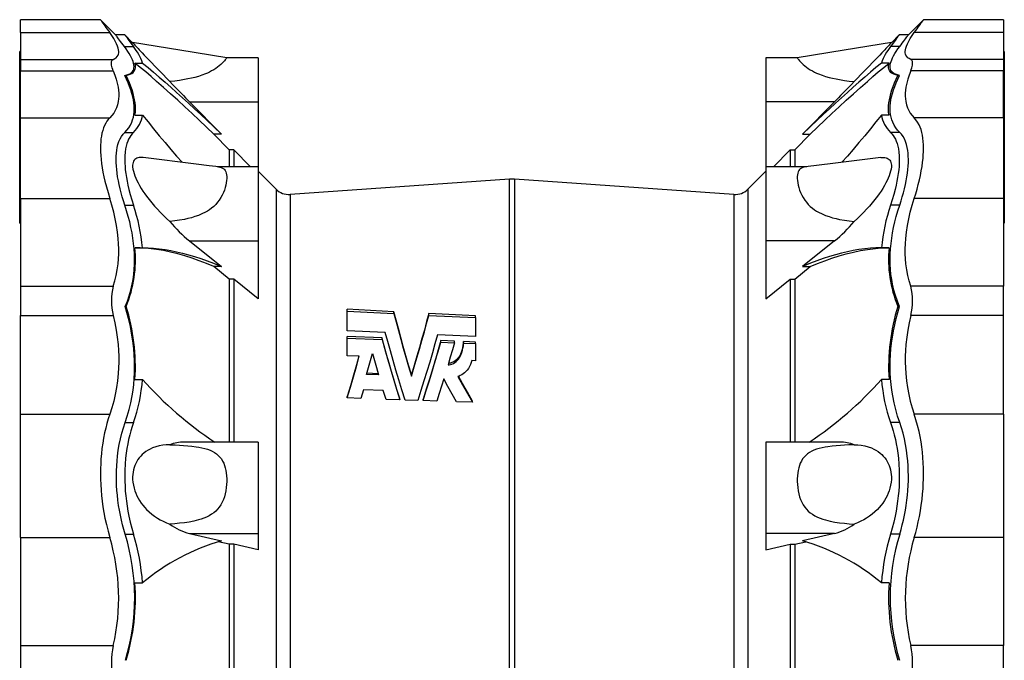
# Model space of a CAD drawing. Extents: x -109 to 1202, y -627 to 726.
# Tile 5 of 5: x 649 to 1202, y 367 to 726. Entities that reach past the tile are written whole.
import ezdxf

# ---------------------------------------------------------------- set-up
doc = ezdxf.new("R2010")
doc.units = 0
doc.layers.get('0').update_dxf_attribs({"linetype": 'CONTINUOUS'})

msp = doc.modelspace()

# ---------------------------------------------------------------- linework, layer by layer
at = {"color": 7, "linetype": 'CONTINUOUS'}
for p, q in [((694.48, 726.23), (649.65, 726.23)), ((649.65, 718.94), (649.65, 726.23)), ((702.99, 717.72), (694.48, 726.23)), ((1156.41, 726.23), (1147.91, 717.73)), ((1201.24, 726.23), (1156.41, 726.23)), ((1201.24, 726.23), (1201.24, 718.94)), ((649.65, 718.94), (699.72, 718.94)), ((649.65, 718.94), (649.65, 703.94)), ((1201.24, 718.94), (1151.17, 718.94)), ((1201.24, 718.94), (1201.24, 703.94)), ((708.11, 717.73), (702.98, 717.73)), ((712.52, 713.32), (708.11, 717.73)), ((1142.78, 717.73), (1138.37, 713.32)), ((1147.91, 717.73), (1142.78, 717.73)), ((649.65, 708.45), (649.15, 708.45)), ((649.15, 708.02), (649.15, 708.45)), ((649.15, 708.02), (649.65, 708.02)), ((649.15, 697.32), (649.15, 708.02)), ((707.9, 711.14), (712.98, 711.14)), ((1143.04, 711.14), (1137.91, 711.14)), ((1201.74, 708.45), (1201.24, 708.45)), ((1201.74, 708.42), (1201.24, 708.42)), ((1201.74, 708.45), (1201.74, 708.42)), ((1201.74, 708.42), (1201.74, 694.18)), ((649.65, 703.94), (701.7, 703.94)), ((649.65, 703.94), (649.65, 697.46)), ((713.84, 701.9), (718.09, 701.9)), ((782.99, 704.73), (765.35, 704.73)), ((782.99, 704.73), (782.99, 680.09)), ((1085.54, 704.73), (1067.89, 704.73)), ((1067.89, 704.73), (1067.89, 680.09)), ((1137.05, 701.9), (1132.8, 701.9)), ((1201.24, 703.94), (1149.19, 703.94)), ((1201.24, 703.94), (1201.24, 697.46)), ((649.15, 697.32), (649.65, 697.32)), ((649.15, 696.54), (649.15, 697.32)), ((649.15, 696.54), (649.65, 696.54)), ((649.15, 692.18), (649.15, 696.54)), ((649.65, 697.46), (701.7, 697.46)), ((649.65, 671.08), (649.65, 697.46)), ((1201.24, 697.46), (1149.19, 697.46)), ((1201.24, 671.08), (1201.24, 697.46)), ((649.65, 692.18), (649.15, 692.18)), ((649.15, 691.75), (649.15, 692.18)), ((649.15, 691.75), (649.65, 691.75)), ((649.15, 681.05), (649.15, 691.75)), ((708.14, 694.94), (708.87, 694.94)), ((1142.91, 694.94), (1142.02, 694.94)), ((1201.74, 694.18), (1201.24, 694.18)), ((1201.74, 693.64), (1201.24, 693.64)), ((1201.74, 694.18), (1201.74, 693.64)), ((1201.74, 693.64), (1201.74, 683.41)), ((649.15, 681.05), (649.65, 681.05)), ((649.15, 680.26), (649.15, 681.05)), ((649.15, 680.26), (649.65, 680.26)), ((649.15, 679.15), (649.15, 680.26)), ((744.47, 680.09), (762.36, 662.01)), ((744.47, 680.09), (782.99, 680.09)), ((782.99, 680.09), (782.99, 643.67)), ((1106.42, 680.09), (1067.89, 680.09)), ((1067.89, 680.09), (1067.89, 643.67)), ((1106.42, 680.09), (1088.53, 662.01)), ((1201.74, 683.41), (1201.24, 683.41)), ((1201.74, 683.38), (1201.24, 683.38)), ((1201.74, 683.41), (1201.74, 683.38)), ((1201.74, 683.38), (1201.74, 670.18)), ((649.15, 679.15), (649.65, 679.15)), ((649.15, 678.66), (649.15, 679.15)), ((649.15, 678.66), (649.65, 678.66)), ((649.15, 663.85), (649.15, 678.66)), ((649.65, 671.08), (699.72, 671.08)), ((649.65, 625.86), (649.65, 671.08)), ((713.84, 672.7), (718.09, 672.7)), ((1137.05, 672.7), (1132.8, 672.7)), ((1201.24, 671.08), (1151.17, 671.08)), ((1201.24, 671.08), (1201.24, 625.86)), ((1201.74, 670.18), (1201.24, 670.18)), ((1201.74, 669.39), (1201.24, 669.39)), ((1201.74, 670.18), (1201.74, 669.39)), ((1201.74, 669.39), (1201.74, 658.7)), ((649.15, 663.85), (649.65, 663.85)), ((649.15, 662.89), (649.15, 663.85)), ((649.15, 662.89), (649.65, 662.89)), ((649.15, 650.29), (649.15, 662.89)), ((708.11, 662.93), (712.98, 662.93)), ((766.8, 653.22), (758.12, 662.01)), ((762.36, 662.01), (758.12, 662.01)), ((1084.09, 653.22), (1092.77, 662.01)), ((1088.53, 662.01), (1092.77, 662.01)), ((1143.04, 662.93), (1137.91, 662.93)), ((1201.74, 658.7), (1201.24, 658.7)), ((1201.24, 658.26), (1201.74, 658.26)), ((1201.74, 658.7), (1201.74, 658.26)), ((1201.74, 658.26), (1201.74, 653.91)), ((766.8, 653.22), (766.8, 643.67)), ((769.27, 653.22), (766.8, 653.22)), ((769.27, 653.22), (769.27, 643.67)), ((778.69, 643.67), (769.27, 653.22)), ((1072.2, 643.67), (1081.62, 653.22)), ((1081.62, 653.22), (1081.62, 643.67)), ((1081.62, 653.22), (1084.09, 653.22)), ((1084.09, 653.22), (1084.09, 643.67)), ((1201.74, 653.91), (1201.24, 653.91)), ((1201.74, 653.12), (1201.24, 653.12)), ((1201.74, 653.91), (1201.74, 653.12)), ((1201.74, 653.12), (1201.74, 642.42)), ((649.15, 649.21), (649.15, 650.29)), ((649.15, 650.29), (649.65, 650.29)), ((649.15, 649.21), (649.65, 649.21)), ((649.15, 645.45), (649.15, 649.21)), ((649.15, 645.45), (649.65, 645.45)), ((649.15, 645.42), (649.15, 645.45)), ((649.15, 645.42), (649.65, 645.42)), ((649.15, 639.63), (649.15, 645.42)), ((782.99, 643.67), (759.97, 643.67)), ((782.99, 643.67), (782.99, 602.02)), ((793.09, 630.98), (782.99, 641.08)), ((1067.89, 641.08), (1057.8, 630.98)), ((1090.92, 643.67), (1067.89, 643.67)), ((1067.89, 643.67), (1067.89, 602.02)), ((1201.74, 642.42), (1201.24, 642.42)), ((1201.24, 641.99), (1201.74, 641.99)), ((1201.74, 642.42), (1201.74, 641.99)), ((1201.74, 641.99), (1201.74, 612.72)), ((649.15, 639.63), (649.65, 639.63)), ((649.15, 639.09), (649.15, 639.63)), ((649.15, 639.09), (649.65, 639.09)), ((649.15, 635.32), (649.15, 639.09)), ((924.05, 636.69), (800.86, 628.08)), ((924.05, 417.73), (924.05, 636.69)), ((1050.03, 628.08), (926.84, 636.69)), ((926.84, 636.69), (926.84, 198.77)), ((649.15, 635.32), (649.65, 635.32)), ((649.15, 635.29), (649.15, 635.32)), ((649.15, 635.29), (649.65, 635.29)), ((649.15, 633.91), (649.15, 635.29)), ((649.15, 633.91), (649.65, 633.91)), ((649.15, 633.36), (649.15, 633.91)), ((649.15, 633.36), (649.65, 633.36)), ((649.15, 630.07), (649.15, 633.36)), ((649.15, 630.07), (649.65, 630.07)), ((649.15, 630.04), (649.15, 630.07)), ((649.15, 630.04), (649.65, 630.04)), ((649.15, 629.11), (649.15, 630.04)), ((793.09, 630.98), (793.09, 204.48)), ((1057.8, 630.98), (1057.8, 204.48)), ((649.15, 628.11), (649.15, 629.11)), ((649.15, 629.11), (649.65, 629.11)), ((649.15, 628.11), (649.65, 628.11)), ((649.15, 624.35), (649.15, 628.11)), ((649.65, 625.86), (699.72, 625.86)), ((649.65, 625.86), (649.65, 576.51)), ((800.86, 628.08), (800.86, 207.38)), ((1050.03, 628.08), (1050.03, 207.38)), ((1201.24, 625.86), (1151.17, 625.86)), ((1201.24, 625.86), (1201.24, 576.51)), ((649.15, 624.35), (649.65, 624.35)), ((649.15, 624.32), (649.15, 624.35)), ((649.15, 624.32), (649.65, 624.32)), ((649.15, 616.38), (649.15, 624.32)), ((708.19, 622.06), (712.98, 622.06)), ((1143.04, 622.06), (1137.91, 622.06)), ((649.15, 616.38), (649.65, 616.38)), ((649.15, 615.84), (649.15, 616.38)), ((649.15, 615.84), (649.65, 615.84)), ((649.15, 612.08), (649.15, 615.84)), ((649.15, 612.08), (649.65, 612.08)), ((649.15, 612.04), (649.15, 612.08)), ((649.15, 612.04), (649.65, 612.04)), ((1201.74, 612.72), (1201.24, 612.72)), ((1201.24, 612.04), (1201.74, 612.04)), ((1201.74, 612.72), (1201.74, 612.04)), ((713.84, 598.13), (718.09, 598.13)), ((744.47, 602.02), (762.36, 587.56)), ((744.47, 602.02), (782.99, 602.02)), ((782.99, 602.02), (782.99, 569.4)), ((1106.42, 602.02), (1067.89, 602.02)), ((1067.89, 602.02), (1067.89, 569.4)), ((1106.42, 602.02), (1088.53, 587.56)), ((1137.05, 598.13), (1132.8, 598.13)), ((766.8, 580.53), (758.12, 587.56)), ((762.36, 587.56), (758.12, 587.56)), ((1084.09, 580.53), (1092.77, 587.56)), ((1088.53, 587.56), (1092.77, 587.56)), ((766.8, 580.53), (766.8, 489.05)), ((769.27, 580.53), (766.8, 580.53)), ((769.27, 580.53), (769.27, 489.05)), ((782.99, 569.4), (769.27, 580.53)), ((1067.89, 569.4), (1081.62, 580.53)), ((1081.62, 580.53), (1081.62, 489.05)), ((1081.62, 580.53), (1084.09, 580.53)), ((1084.09, 580.53), (1084.09, 489.05)), ((649.65, 576.51), (701.7, 576.51)), ((649.65, 576.51), (649.65, 560.08)), ((1201.24, 576.51), (1149.19, 576.51)), ((1201.24, 560.08), (1201.24, 576.51)), ((708.38, 565.23), (708.87, 565.23)), ((859.22, 562.27), (832.99, 563.65)), ((832.99, 562.52), (832.99, 563.65)), ((1142.91, 565.23), (1142.02, 565.23)), ((649.65, 560.08), (701.7, 560.08)), ((649.65, 504.67), (649.65, 560.08)), ((832.99, 562.52), (859.22, 561.18)), ((832.99, 551.51), (832.99, 562.52)), ((859.22, 561.18), (859.22, 562.27)), ((904.99, 559.97), (878.77, 561.28)), ((878.77, 560.21), (878.77, 561.28)), ((878.77, 560.21), (904.99, 558.93)), ((904.99, 558.93), (904.99, 559.97)), ((904.99, 558.93), (904.99, 548.3)), ((1201.24, 560.08), (1149.19, 560.08)), ((1201.24, 504.67), (1201.24, 560.08)), ((854.35, 550.54), (832.99, 551.51)), ((852.5, 547.52), (832.99, 548.4)), ((832.99, 547.44), (832.99, 548.4)), ((832.99, 537.56), (832.99, 547.44)), ((832.99, 547.44), (852.5, 546.58)), ((852.5, 546.58), (852.5, 547.52)), ((904.99, 548.3), (883.64, 549.23)), ((893.17, 545.75), (885.49, 546.08)), ((885.49, 545.16), (885.49, 546.08)), ((885.49, 545.16), (893.17, 544.83)), ((893.17, 544.83), (893.17, 545.75)), ((904.99, 545.24), (898.14, 545.54)), ((898.14, 544.62), (898.14, 545.54)), ((898.14, 544.62), (904.99, 544.33)), ((904.99, 544.33), (904.99, 545.24)), ((904.99, 544.33), (904.99, 534.69)), ((839.74, 537.29), (832.99, 537.56)), ((904.99, 534.69), (902.94, 534.77)), ((850.58, 526.81), (843.83, 527.06)), ((844.06, 527.87), (850.33, 527.63)), ((868.99, 526.12), (868.99, 526.93)), ((713.84, 524.19), (718.09, 524.19)), ((1137.05, 524.19), (1132.8, 524.19)), ((832.99, 513.8), (832.99, 514.55)), ((842.06, 518.42), (840.62, 513.53)), ((853.23, 518.02), (842.06, 518.42)), ((854.77, 513.04), (853.23, 518.02)), ((840.62, 513.53), (832.99, 513.8)), ((862.45, 512.78), (854.77, 513.04)), ((862.45, 512.78), (862.45, 513.52)), ((872.58, 512.43), (865.41, 512.67)), ((875.54, 512.33), (875.54, 513.07)), ((883.22, 512.06), (875.54, 512.33)), ((903.28, 511.38), (894.37, 511.68)), ((903.28, 511.38), (903.28, 512.11)), ((649.65, 504.67), (699.72, 504.67)), ((649.65, 435.4), (649.65, 504.67)), ((1201.24, 504.67), (1151.17, 504.67)), ((1201.24, 504.67), (1201.24, 435.4)), ((708.3, 499.99), (712.98, 499.99)), ((1143.04, 499.99), (1137.91, 499.99)), ((782.99, 489.05), (741.37, 489.05)), ((782.99, 489.05), (782.99, 437.72)), ((1109.52, 489.05), (1067.89, 489.05)), ((1067.89, 489.05), (1067.89, 437.72)), ((708.31, 437.37), (712.98, 437.37)), ((744.47, 437.72), (762.36, 433.65)), ((744.47, 437.72), (782.99, 437.72)), ((782.99, 437.72), (782.99, 428.53)), ((1106.42, 437.72), (1067.89, 437.72)), ((1067.89, 437.72), (1067.89, 428.53)), ((1106.42, 437.72), (1088.53, 433.65)), ((1143.04, 437.37), (1137.91, 437.37)), ((649.65, 435.4), (649.65, 374.78)), ((649.65, 435.4), (699.72, 435.4)), ((766.8, 431.66), (760.56, 433.09)), ((766.8, 431.66), (766.8, 323.69)), ((769.27, 431.66), (766.8, 431.66)), ((782.99, 428.53), (769.27, 431.66)), ((769.27, 431.66), (769.27, 323.69)), ((1067.89, 428.53), (1081.62, 431.66)), ((1081.62, 431.66), (1084.09, 431.66)), ((1081.62, 431.66), (1081.62, 323.69)), ((1084.09, 431.66), (1090.33, 433.09)), ((1084.09, 431.66), (1084.09, 323.69)), ((1201.24, 435.4), (1151.17, 435.4)), ((1201.24, 435.4), (1201.24, 374.78)), ((924.05, 198.77), (924.05, 417.73)), ((713.84, 409.96), (718.09, 409.96)), ((1137.05, 409.96), (1132.8, 409.96)), ((649.65, 374.78), (701.7, 374.78)), ((649.65, 374.78), (649.65, 356.1)), ((1201.24, 374.78), (1149.19, 374.78)), ((1201.24, 356.1), (1201.24, 374.78))]:
    msp.add_line(p, q, dxfattribs=at)
for points in [[(694.48, 726.23), (694.52, 726.18), (694.63, 726.01), (694.82, 725.74), (695.09, 725.37), (695.45, 724.87), (695.89, 724.26), (696.4, 723.54), (696.99, 722.72), (697.58, 721.9), (698.24, 720.99), (698.95, 720), (699.72, 718.94)], [(1151.17, 718.94), (1152, 720.08), (1152.76, 721.14), (1153.45, 722.1), (1154.08, 722.97), (1154.65, 723.76), (1155.14, 724.44), (1155.55, 725.02), (1155.88, 725.49), (1156.11, 725.81), (1156.28, 726.04), (1156.38, 726.18), (1156.41, 726.23)], [(701.7, 703.94), (702.58, 704.37), (703.31, 704.89), (703.9, 705.51), (704.33, 706.23), (704.57, 706.89), (704.7, 707.62), (704.72, 708.42), (704.64, 709.28), (704.44, 710.2), (704.05, 711.43), (703.5, 712.75), (702.79, 714.16), (701.92, 715.67), (700.89, 717.27), (699.72, 718.94)], [(1149.19, 703.94), (1148.31, 704.37), (1147.58, 704.89), (1146.99, 705.51), (1146.56, 706.23), (1146.32, 706.89), (1146.19, 707.62), (1146.17, 708.42), (1146.25, 709.28), (1146.45, 710.2), (1146.84, 711.43), (1147.39, 712.75), (1148.1, 714.16), (1148.97, 715.67), (1150, 717.27), (1151.17, 718.94)], [(707.9, 711.14), (707.14, 712.16), (706.44, 713.1), (705.79, 713.96), (705.22, 714.73), (704.69, 715.44), (704.23, 716.06), (703.84, 716.59), (703.52, 717.01), (703.28, 717.33), (703.11, 717.56), (703.01, 717.69), (702.99, 717.72)], [(708.11, 717.73), (708.15, 717.68), (708.25, 717.54), (708.43, 717.3), (708.68, 716.96), (709, 716.52), (709.4, 715.97), (709.87, 715.34), (710.41, 714.6), (710.97, 713.85), (711.58, 713.02), (712.26, 712.12), (712.98, 711.14)], [(712.52, 713.32), (712.53, 713.31), (712.62, 713.21), (712.78, 713.04), (713.02, 712.79), (713.32, 712.47), (713.76, 711.99), (714.29, 711.43), (714.91, 710.76), (715.6, 710.03), (716.29, 709.3), (717.03, 708.51), (717.81, 707.69), (719.07, 706.36), (720.4, 704.96), (721.82, 703.47), (723.29, 701.93), (724.79, 700.37), (726.37, 698.73), (727.98, 697.06), (729.61, 695.39), (731.49, 693.45), (733.41, 691.5)], [(765.36, 704.73), (738.94, 709.03), (712.53, 713.33)], [(1138.36, 713.33), (1111.95, 709.03), (1085.53, 704.73)], [(1138.37, 713.32), (1138.36, 713.31), (1138.27, 713.21), (1138.11, 713.04), (1137.87, 712.79), (1137.57, 712.47), (1137.13, 711.99), (1136.6, 711.43), (1135.98, 710.76), (1135.29, 710.03), (1134.6, 709.3), (1133.86, 708.51), (1133.08, 707.69), (1131.82, 706.36), (1130.49, 704.96), (1129.07, 703.47), (1127.6, 701.93), (1126.1, 700.37), (1124.52, 698.73), (1122.91, 697.06), (1121.28, 695.39), (1119.4, 693.45), (1117.48, 691.5)], [(1142.78, 717.73), (1142.74, 717.68), (1142.64, 717.54), (1142.46, 717.3), (1142.21, 716.96), (1141.89, 716.52), (1141.49, 715.97), (1141.02, 715.34), (1140.48, 714.6), (1139.92, 713.85), (1139.31, 713.02), (1138.63, 712.12), (1137.91, 711.14)], [(1143.04, 711.14), (1143.8, 712.16), (1144.5, 713.1), (1145.13, 713.96), (1145.71, 714.73), (1146.23, 715.44), (1146.69, 716.06), (1147.07, 716.59), (1147.39, 717.01), (1147.62, 717.33), (1147.79, 717.56), (1147.89, 717.69), (1147.91, 717.73)], [(708.14, 694.94), (709.32, 695.21), (710.36, 695.58), (711.25, 696.04), (711.99, 696.6), (712.48, 697.14), (712.87, 697.75), (713.13, 698.42), (713.29, 699.16), (713.33, 699.97), (713.26, 700.81), (713.09, 701.72), (712.81, 702.69), (712.42, 703.71), (711.94, 704.78), (711.33, 705.95), (710.62, 707.17), (709.81, 708.45), (708.9, 709.77), (707.9, 711.14)], [(1142.91, 694.94), (1141.73, 695.21), (1140.68, 695.58), (1139.78, 696.04), (1139.03, 696.6), (1138.53, 697.14), (1138.15, 697.75), (1137.87, 698.42), (1137.71, 699.16), (1137.66, 699.97), (1137.72, 700.81), (1137.89, 701.72), (1138.17, 702.68), (1138.55, 703.71), (1139.03, 704.78), (1139.63, 705.95), (1140.34, 707.17), (1141.14, 708.44), (1142.05, 709.77), (1143.04, 711.14)], [(701.7, 697.46), (701.37, 698.32), (701.11, 699.13), (700.89, 699.89), (700.74, 700.61), (700.64, 701.27), (700.61, 701.86), (700.64, 702.37), (700.73, 702.82), (700.88, 703.2), (701.09, 703.52), (701.37, 703.77), (701.7, 703.94)], [(708.87, 694.94), (710.06, 695.21), (711.1, 695.58), (712, 696.04), (712.75, 696.6), (713.25, 697.14), (713.63, 697.75), (713.91, 698.42), (714.07, 699.16), (714.12, 699.97), (714.05, 700.9), (713.84, 701.9)], [(758.12, 662.01), (754.02, 665.9), (749.95, 669.75), (745.91, 673.53), (741.9, 677.26), (737.87, 680.96), (733.87, 684.58), (729.91, 688.12), (726, 691.57), (722.92, 694.25), (719.87, 696.86), (716.84, 699.42), (713.84, 701.9)], [(718.09, 701.9), (721.19, 699.33), (724.33, 696.68), (727.5, 693.96), (730.71, 691.17), (733.94, 688.31), (737.2, 685.4), (740.49, 682.43), (743.81, 679.4), (747.29, 676.19), (750.8, 672.93), (754.33, 669.62), (757.88, 666.27), (762.36, 662.01)], [(765.35, 704.72), (765.36, 704.72), (765.28, 704.62), (765.11, 704.41), (764.86, 704.09), (764.5, 703.65), (764.03, 703.11), (763.48, 702.52), (762.83, 701.85), (762.04, 701.11), (761.13, 700.32), (760.21, 699.6), (759.19, 698.87), (758.05, 698.13), (756.83, 697.42), (755.71, 696.83), (754.55, 696.28), (753.34, 695.76), (751.43, 695.03), (749.45, 694.38), (747.53, 693.83), (745.58, 693.35), (743.6, 692.93), (741.61, 692.57), (738.89, 692.14), (736.15, 691.79), (733.41, 691.5)], [(1085.54, 704.72), (1085.53, 704.72), (1085.61, 704.62), (1085.78, 704.41), (1086.03, 704.09), (1086.39, 703.65), (1086.86, 703.11), (1087.41, 702.52), (1088.06, 701.85), (1088.85, 701.11), (1089.76, 700.32), (1090.68, 699.6), (1091.7, 698.87), (1092.84, 698.13), (1094.06, 697.42), (1095.18, 696.83), (1096.34, 696.28), (1097.55, 695.76), (1099.46, 695.03), (1101.44, 694.38), (1103.36, 693.83), (1105.31, 693.35), (1107.29, 692.93), (1109.28, 692.57), (1112, 692.14), (1114.74, 691.79), (1117.48, 691.5)], [(1132.8, 701.9), (1129.7, 699.33), (1126.56, 696.68), (1123.39, 693.96), (1120.18, 691.17), (1116.95, 688.31), (1113.69, 685.4), (1110.4, 682.43), (1107.08, 679.4), (1103.6, 676.19), (1100.09, 672.93), (1096.56, 669.62), (1093.01, 666.27), (1088.53, 662.01)], [(1092.77, 662.01), (1096.87, 665.9), (1100.94, 669.75), (1104.98, 673.53), (1108.99, 677.26), (1113.02, 680.96), (1117.02, 684.58), (1120.98, 688.12), (1124.89, 691.57), (1127.97, 694.25), (1131.02, 696.86), (1134.05, 699.42), (1137.05, 701.9)], [(1142.02, 694.94), (1140.83, 695.21), (1139.79, 695.58), (1138.89, 696.04), (1138.14, 696.6), (1137.64, 697.14), (1137.26, 697.75), (1136.98, 698.42), (1136.82, 699.16), (1136.77, 699.97), (1136.84, 700.9), (1137.05, 701.9)], [(1149.19, 697.46), (1149.52, 698.32), (1149.78, 699.13), (1150, 699.89), (1150.15, 700.61), (1150.25, 701.27), (1150.28, 701.86), (1150.25, 702.37), (1150.16, 702.82), (1150.01, 703.2), (1149.8, 703.52), (1149.52, 703.77), (1149.19, 703.94)], [(701.7, 697.46), (702.58, 695.08), (703.31, 692.77), (703.9, 690.52), (704.33, 688.34), (704.57, 686.61), (704.7, 684.93), (704.72, 683.31), (704.64, 681.75), (704.44, 680.25), (704.05, 678.48), (703.5, 676.81), (702.79, 675.24), (701.92, 673.75), (700.89, 672.36), (699.72, 671.08)], [(1149.19, 697.46), (1148.31, 695.08), (1147.58, 692.77), (1146.99, 690.52), (1146.56, 688.34), (1146.32, 686.61), (1146.19, 684.93), (1146.17, 683.31), (1146.25, 681.75), (1146.45, 680.25), (1146.84, 678.48), (1147.39, 676.81), (1148.1, 675.24), (1148.97, 673.75), (1150, 672.36), (1151.17, 671.08)], [(708.11, 662.93), (709.3, 664.21), (710.36, 665.58), (711.27, 667.05), (712.03, 668.63), (712.53, 670), (712.93, 671.44), (713.21, 672.94), (713.38, 674.51), (713.44, 676.13), (713.39, 677.77), (713.22, 679.46), (712.96, 681.2), (712.59, 682.99), (712.11, 684.83), (711.52, 686.76), (710.82, 688.75), (710.02, 690.78), (709.12, 692.84), (708.14, 694.94)], [(713.84, 672.7), (714.05, 674.38), (714.12, 676.13), (714.07, 677.77), (713.91, 679.46), (713.65, 681.2), (713.29, 682.99), (712.82, 684.83), (712.23, 686.76), (711.54, 688.75), (710.74, 690.77), (709.85, 692.84), (708.87, 694.94)], [(733.41, 691.5), (734.97, 689.86), (736.57, 688.19), (738.22, 686.47), (739.9, 684.75), (741.03, 683.59), (742.17, 682.43), (743.32, 681.26), (744.47, 680.09)], [(1117.48, 691.5), (1115.92, 689.86), (1114.32, 688.19), (1112.67, 686.47), (1110.99, 684.75), (1109.86, 683.59), (1108.72, 682.43), (1107.57, 681.26), (1106.42, 680.09)], [(1137.05, 672.7), (1136.84, 674.38), (1136.77, 676.13), (1136.82, 677.77), (1136.98, 679.46), (1137.24, 681.2), (1137.6, 682.99), (1138.07, 684.83), (1138.66, 686.76), (1139.35, 688.75), (1140.15, 690.77), (1141.04, 692.84), (1142.02, 694.94)], [(1143.04, 662.93), (1141.84, 664.21), (1140.78, 665.58), (1139.86, 667.05), (1139.1, 668.63), (1138.59, 670), (1138.19, 671.43), (1137.9, 672.94), (1137.72, 674.51), (1137.66, 676.13), (1137.71, 677.77), (1137.87, 679.46), (1138.13, 681.2), (1138.5, 682.99), (1138.96, 684.83), (1139.55, 686.76), (1140.25, 688.75), (1141.04, 690.77), (1141.93, 692.84), (1142.91, 694.94)], [(699.72, 671.08), (698.89, 670.18), (698.13, 669.17), (697.44, 668.07), (696.81, 666.86), (696.24, 665.51), (695.75, 664.06), (695.34, 662.5), (695.01, 660.84), (694.78, 659.26), (694.61, 657.6), (694.51, 655.86), (694.48, 654.06), (694.52, 652.02), (694.63, 649.91), (694.82, 647.72), (695.09, 645.46), (695.45, 643.07), (695.89, 640.6), (696.4, 638.08), (696.99, 635.5), (697.8, 632.35), (698.71, 629.13), (699.72, 625.86)], [(718.09, 672.7), (721.19, 668.81), (724.33, 664.94), (727.5, 661.08), (730.71, 657.24), (733.94, 653.42), (737.2, 649.62), (740.25, 646.13)], [(1132.8, 672.7), (1129.7, 668.81), (1126.56, 664.94), (1123.39, 661.08), (1120.18, 657.24), (1116.95, 653.42), (1113.69, 649.62), (1110.64, 646.13)], [(1151.17, 625.86), (1152, 628.52), (1152.76, 631.14), (1153.45, 633.72), (1154.08, 636.26), (1154.65, 638.81), (1155.14, 641.32), (1155.55, 643.76), (1155.88, 646.13), (1156.11, 648.21), (1156.28, 650.22), (1156.38, 652.17), (1156.41, 654.06), (1156.37, 656), (1156.26, 657.87), (1156.07, 659.64), (1155.8, 661.32), (1155.44, 662.96), (1155, 664.49), (1154.49, 665.91), (1153.9, 667.23), (1153.09, 668.67), (1152.18, 669.95), (1151.17, 671.08)], [(708.19, 622.06), (707.43, 624.42), (706.73, 626.75), (706.08, 629.05), (705.51, 631.31), (704.98, 633.59), (704.52, 635.82), (704.13, 638), (703.82, 640.12), (703.58, 642.13), (703.41, 644.07), (703.31, 645.95), (703.28, 647.76), (703.32, 649.54), (703.44, 651.25), (703.63, 652.87), (703.89, 654.4), (704.32, 656.17), (704.86, 657.79), (705.5, 659.28), (706.26, 660.65), (707.14, 661.87), (708.11, 662.93)], [(712.98, 662.93), (712.22, 662.12), (711.52, 661.23), (710.88, 660.24), (710.3, 659.16), (709.77, 657.95), (709.32, 656.65), (708.93, 655.26), (708.62, 653.78), (708.34, 651.83), (708.17, 649.75), (708.11, 647.54), (708.15, 645.72), (708.25, 643.82), (708.43, 641.86), (708.68, 639.84), (709, 637.69), (709.4, 635.48), (709.87, 633.22), (710.41, 630.92), (711.17, 628.02), (712.03, 625.06), (712.98, 622.06)], [(1137.91, 662.93), (1138.67, 662.12), (1139.37, 661.23), (1140.01, 660.24), (1140.59, 659.16), (1141.11, 657.95), (1141.57, 656.65), (1141.96, 655.26), (1142.27, 653.78), (1142.55, 651.83), (1142.72, 649.75), (1142.78, 647.54), (1142.74, 645.72), (1142.64, 643.82), (1142.46, 641.86), (1142.21, 639.84), (1141.89, 637.69), (1141.49, 635.48), (1141.02, 633.22), (1140.48, 630.92), (1139.72, 628.02), (1138.86, 625.06), (1137.91, 622.06)], [(1143.04, 622.06), (1143.8, 624.42), (1144.5, 626.75), (1145.13, 629.05), (1145.71, 631.31), (1146.23, 633.59), (1146.69, 635.82), (1147.07, 638), (1147.39, 640.12), (1147.62, 642.12), (1147.79, 644.07), (1147.89, 645.95), (1147.91, 647.75), (1147.87, 649.54), (1147.75, 651.24), (1147.55, 652.86), (1147.28, 654.39), (1146.85, 656.16), (1146.31, 657.79), (1145.67, 659.27), (1144.9, 660.65), (1144.02, 661.87), (1143.04, 662.93)], [(718.53, 648.83), (717.92, 648.89), (717.06, 648.92), (716.26, 648.86), (715.5, 648.7), (714.81, 648.46), (714.27, 648.15), (713.79, 647.77), (713.37, 647.29), (713.03, 646.73), (712.77, 646.07), (712.6, 645.31), (712.52, 644.46), (712.53, 643.54), (712.67, 642.37), (712.94, 641.12), (713.32, 639.81), (713.77, 638.53), (714.31, 637.22), (714.92, 635.89), (715.6, 634.56), (716.45, 633.04), (717.36, 631.51), (718.33, 630), (719.35, 628.51), (720.4, 627.05), (721.83, 625.17), (723.32, 623.32), (724.85, 621.53), (726.41, 619.79), (728, 618.1), (729.61, 616.47), (731.5, 614.64), (733.41, 612.89)], [(760.79, 643.57), (759.31, 643.75), (755.48, 644.23), (748.21, 645.13), (718.53, 648.83)], [(1132.36, 648.83), (1105.48, 645.48), (1090.1, 643.57)], [(1132.36, 648.83), (1132.97, 648.89), (1133.83, 648.92), (1134.63, 648.86), (1135.39, 648.7), (1136.08, 648.46), (1136.62, 648.15), (1137.1, 647.77), (1137.52, 647.29), (1137.86, 646.73), (1138.12, 646.07), (1138.29, 645.31), (1138.37, 644.46), (1138.36, 643.54), (1138.22, 642.37), (1137.95, 641.12), (1137.57, 639.81), (1137.12, 638.53), (1136.58, 637.22), (1135.97, 635.89), (1135.29, 634.56), (1134.44, 633.04), (1133.53, 631.51), (1132.56, 630), (1131.54, 628.51), (1130.49, 627.05), (1129.06, 625.17), (1127.57, 623.32), (1126.04, 621.53), (1124.48, 619.79), (1122.89, 618.1), (1121.28, 616.47), (1119.39, 614.64), (1117.48, 612.89)], [(760.79, 643.56), (761.5, 643.45), (762.31, 643.23), (763.03, 642.92), (763.65, 642.51), (764.13, 642.04), (764.53, 641.48), (764.85, 640.81), (765.09, 640.05), (765.26, 639.18), (765.35, 638.21), (765.36, 637.13), (765.28, 635.96), (765.11, 634.71), (764.86, 633.4), (764.5, 631.99), (764.03, 630.54), (763.48, 629.14), (762.83, 627.74), (762.04, 626.3), (761.13, 624.9), (760.21, 623.68), (759.19, 622.52), (758.05, 621.4), (756.83, 620.36), (755.71, 619.54), (754.55, 618.78), (753.34, 618.08), (751.43, 617.13), (749.45, 616.31), (747.53, 615.63), (745.58, 615.05), (743.6, 614.55), (741.61, 614.12), (738.89, 613.62), (736.15, 613.22), (733.41, 612.89)], [(1090.1, 643.56), (1089.39, 643.45), (1088.58, 643.23), (1087.86, 642.92), (1087.24, 642.51), (1086.76, 642.04), (1086.36, 641.48), (1086.04, 640.81), (1085.8, 640.05), (1085.63, 639.18), (1085.54, 638.21), (1085.53, 637.13), (1085.61, 635.96), (1085.78, 634.71), (1086.03, 633.4), (1086.39, 631.99), (1086.86, 630.54), (1087.41, 629.14), (1088.06, 627.74), (1088.85, 626.3), (1089.76, 624.9), (1090.68, 623.68), (1091.7, 622.52), (1092.84, 621.4), (1094.06, 620.36), (1095.18, 619.54), (1096.34, 618.78), (1097.55, 618.08), (1099.46, 617.13), (1101.44, 616.31), (1103.36, 615.63), (1105.31, 615.05), (1107.29, 614.55), (1109.28, 614.12), (1112, 613.62), (1114.74, 613.22), (1117.48, 612.89)], [(701.7, 576.51), (702.58, 579.54), (703.31, 582.65), (703.9, 585.85), (704.33, 589.12), (704.57, 591.87), (704.7, 594.67), (704.72, 597.51), (704.64, 600.39), (704.44, 603.3), (704.05, 606.95), (703.5, 610.65), (702.79, 614.37), (701.92, 618.18), (700.89, 622.02), (699.72, 625.86)], [(1149.19, 576.51), (1148.31, 579.54), (1147.58, 582.65), (1146.99, 585.85), (1146.56, 589.12), (1146.32, 591.87), (1146.19, 594.67), (1146.17, 597.51), (1146.25, 600.39), (1146.45, 603.3), (1146.84, 606.95), (1147.39, 610.65), (1148.1, 614.37), (1148.97, 618.18), (1150, 622.02), (1151.17, 625.86)], [(708.38, 565.23), (709.57, 568.2), (710.61, 571.26), (711.51, 574.42), (712.25, 577.66), (712.74, 580.38), (713.13, 583.17), (713.4, 586), (713.56, 588.88), (713.6, 591.8), (713.54, 594.67), (713.36, 597.58), (713.08, 600.51), (712.7, 603.48), (712.22, 606.46), (711.61, 609.55), (710.9, 612.66), (710.09, 615.79), (709.18, 618.92), (708.19, 622.06)], [(1142.91, 565.23), (1141.73, 568.2), (1140.68, 571.27), (1139.78, 574.42), (1139.03, 577.66), (1138.53, 580.39), (1138.15, 583.17), (1137.87, 586.01), (1137.71, 588.89), (1137.66, 591.81), (1137.72, 594.68), (1137.89, 597.58), (1138.17, 600.52), (1138.55, 603.48), (1139.03, 606.46), (1139.63, 609.55), (1140.34, 612.66), (1141.14, 615.79), (1142.05, 618.92), (1143.04, 622.06)], [(758.12, 587.56), (754.02, 589.28), (749.95, 590.86), (745.91, 592.3), (741.9, 593.59), (737.87, 594.74), (733.87, 595.73), (729.91, 596.56), (726, 597.22), (722.92, 597.62), (719.87, 597.91), (716.84, 598.08), (714, 598.13)], [(718.09, 598.13), (721.19, 598.07), (724.33, 597.89), (727.5, 597.58), (730.71, 597.15), (733.94, 596.6), (737.2, 595.94), (740.49, 595.16), (743.81, 594.27), (747.29, 593.23), (750.8, 592.07), (754.33, 590.81), (757.88, 589.43), (762.36, 587.56)], [(1132.8, 598.13), (1129.7, 598.07), (1126.56, 597.89), (1123.39, 597.58), (1120.18, 597.15), (1116.95, 596.6), (1113.69, 595.94), (1110.4, 595.16), (1107.08, 594.27), (1103.6, 593.23), (1100.09, 592.07), (1096.56, 590.81), (1093.01, 589.43), (1088.53, 587.56)], [(1092.77, 587.56), (1096.87, 589.28), (1100.94, 590.86), (1104.98, 592.3), (1108.99, 593.59), (1113.02, 594.74), (1117.02, 595.73), (1120.98, 596.56), (1124.89, 597.22), (1127.97, 597.62), (1131.02, 597.91), (1134.05, 598.08), (1136.89, 598.13)], [(708.3, 499.99), (709.5, 503.61), (710.56, 507.31), (711.47, 511.08), (712.23, 514.93), (712.74, 518.15), (713.14, 521.41), (713.42, 524.71), (713.6, 528.05), (713.66, 531.41), (713.61, 534.69), (713.45, 538), (713.18, 541.33), (712.82, 544.66), (712.35, 548.01), (711.75, 551.45), (711.06, 554.9), (710.26, 558.35), (709.37, 561.8), (708.38, 565.23)], [(1143.04, 499.99), (1141.84, 503.61), (1140.78, 507.31), (1139.86, 511.09), (1139.1, 514.94), (1138.59, 518.15), (1138.19, 521.42), (1137.9, 524.72), (1137.72, 528.06), (1137.66, 531.42), (1137.71, 534.7), (1137.87, 538.01), (1138.13, 541.33), (1138.5, 544.67), (1138.96, 548.01), (1139.55, 551.46), (1140.25, 554.91), (1141.04, 558.36), (1141.93, 561.8), (1142.91, 565.23)], [(701.7, 560.08), (702.58, 556.02), (703.31, 551.95), (703.9, 547.88), (704.33, 543.84), (704.57, 540.52), (704.7, 537.22), (704.72, 533.94), (704.64, 530.69), (704.44, 527.47), (704.05, 523.53), (703.5, 519.65), (702.79, 515.83), (701.92, 512.03), (700.89, 508.31), (699.72, 504.67)], [(868.99, 526.93), (867.41, 532.3), (865.89, 537.57), (864.43, 542.74), (863.03, 547.8), (861.7, 552.74), (860.43, 557.57), (859.22, 562.27)], [(859.22, 561.18), (860.44, 556.5), (861.71, 551.7), (863.05, 546.79), (864.45, 541.78), (865.91, 536.66), (867.42, 531.44), (868.99, 526.12)], [(878.77, 561.28), (877.55, 556.68), (876.26, 551.97), (874.92, 547.15), (873.53, 542.24), (872.07, 537.23), (870.56, 532.12), (868.99, 526.93)], [(868.99, 526.12), (870.55, 531.26), (872.06, 536.32), (873.51, 541.29), (874.91, 546.16), (876.25, 550.95), (877.54, 555.63), (878.77, 560.21)], [(1149.19, 560.08), (1148.31, 556.02), (1147.58, 551.95), (1146.99, 547.88), (1146.56, 543.84), (1146.32, 540.52), (1146.19, 537.22), (1146.17, 533.94), (1146.25, 530.69), (1146.45, 527.47), (1146.84, 523.53), (1147.39, 519.65), (1148.1, 515.83), (1148.97, 512.03), (1150, 508.31), (1151.17, 504.67)], [(862.45, 513.52), (860.88, 518.62), (859.36, 523.64), (857.89, 528.59), (856.46, 533.45), (855.09, 538.23), (853.77, 542.92), (852.5, 547.52)], [(865.41, 512.67), (863.65, 518.38), (861.94, 524), (860.3, 529.52), (858.72, 534.93), (857.2, 540.25), (855.74, 545.45), (854.35, 550.54)], [(883.64, 549.23), (882.23, 544.25), (880.76, 539.17), (879.24, 534), (877.65, 528.73), (876.01, 523.38), (874.32, 517.94), (872.58, 512.43)], [(852.5, 546.58), (853.99, 541.22), (855.55, 535.75), (857.18, 530.17), (858.87, 524.47), (860.63, 518.67), (862.45, 512.78)], [(885.49, 546.08), (883.98, 540.83), (882.42, 535.47), (880.79, 530.01), (879.1, 524.45), (877.35, 518.8), (875.54, 513.07)], [(875.54, 512.33), (877.34, 518.02), (879.09, 523.64), (880.78, 529.16), (882.41, 534.59), (883.98, 539.93), (885.49, 545.16)], [(893.17, 544.83), (892, 540.77), (890.79, 536.65), (889.54, 532.46)], [(889.54, 532.46), (890.24, 532.51), (890.94, 532.63), (891.61, 532.82), (892.56, 533.23), (893.44, 533.76), (894.17, 534.34), (894.84, 534.99), (895.42, 535.69), (896.02, 536.54), (896.52, 537.44), (896.95, 538.36), (897.3, 539.29), (897.68, 540.61), (897.94, 541.95), (898.09, 543.29), (898.14, 544.62)], [(898.14, 545.54), (898.09, 544.25), (897.96, 542.96), (897.72, 541.67), (897.37, 540.39), (897, 539.36), (896.54, 538.34), (895.98, 537.35), (895.49, 536.63), (894.92, 535.94), (894.28, 535.29), (893.57, 534.7), (892.72, 534.15), (891.77, 533.72), (890.88, 533.45), (889.95, 533.32), (889.8, 533.31)], [(839.5, 537.3), (838.15, 532.43), (836.5, 526.58), (834.78, 520.61), (832.99, 514.55)], [(832.99, 513.8), (834.77, 519.82), (836.49, 525.75), (838.15, 531.57), (839.74, 537.29)], [(843.83, 527.06), (844.95, 531.01), (846.04, 534.9), (847.1, 538.74)], [(847.1, 538.74), (848.23, 534.82), (849.39, 530.84), (850.58, 526.81)], [(902.94, 534.77), (902.58, 533.64), (902.14, 532.52), (901.6, 531.43), (900.97, 530.37), (900.34, 529.49), (899.62, 528.66), (898.81, 527.89), (898.08, 527.32), (897.29, 526.82), (896.44, 526.39), (895.78, 526.13), (895.09, 525.93)], [(895.09, 525.93), (897.74, 521.15), (900.47, 516.3), (903.28, 511.38)], [(903.28, 512.11), (900.47, 517.05), (897.74, 521.93), (895.47, 526.05)], [(887.13, 524.54), (885.86, 520.42), (884.56, 516.26), (883.22, 512.06)], [(894.37, 511.68), (891.9, 516.02), (889.49, 520.3), (887.13, 524.54)], [(699.72, 504.67), (698.89, 502.15), (698.13, 499.55), (697.44, 496.89), (696.81, 494.18), (696.24, 491.32), (695.75, 488.41), (695.34, 485.45), (695.01, 482.44), (694.78, 479.69), (694.61, 476.92), (694.51, 474.12), (694.48, 471.3), (694.52, 468.24), (694.63, 465.17), (694.82, 462.08), (695.09, 459), (695.45, 455.83), (695.89, 452.66), (696.4, 449.51), (696.99, 446.39), (697.8, 442.68), (698.71, 439.01), (699.72, 435.4)], [(1151.17, 435.4), (1152, 438.32), (1152.76, 441.28), (1153.45, 444.27), (1154.08, 447.29), (1154.65, 450.42), (1155.14, 453.57), (1155.55, 456.74), (1155.88, 459.91), (1156.11, 462.76), (1156.28, 465.62), (1156.38, 468.47), (1156.41, 471.3), (1156.37, 474.34), (1156.26, 477.36), (1156.07, 480.35), (1155.8, 483.3), (1155.44, 486.3), (1155, 489.25), (1154.49, 492.15), (1153.9, 494.99), (1153.09, 498.32), (1152.18, 501.55), (1151.17, 504.67)], [(708.31, 437.37), (707.56, 439.97), (706.86, 442.6), (706.22, 445.26), (705.65, 447.95), (705.12, 450.73), (704.67, 453.53), (704.28, 456.35), (703.97, 459.17), (703.73, 461.92), (703.56, 464.68), (703.47, 467.42), (703.44, 470.15), (703.48, 472.95), (703.6, 475.72), (703.8, 478.47), (704.06, 481.18), (704.49, 484.48), (705.03, 487.7), (705.68, 490.85), (706.45, 494), (707.32, 497.04), (708.3, 499.99)], [(712.98, 499.99), (712.22, 497.73), (711.52, 495.41), (710.88, 493.03), (710.3, 490.59), (709.77, 488.03), (709.32, 485.42), (708.93, 482.77), (708.62, 480.07), (708.34, 476.7), (708.17, 473.28), (708.11, 469.82), (708.15, 467.08), (708.25, 464.32), (708.43, 461.55), (708.68, 458.79), (709, 455.94), (709.4, 453.1), (709.87, 450.28), (710.41, 447.48), (711.17, 444.06), (712.03, 440.69), (712.98, 437.37)], [(1137.91, 499.99), (1138.67, 497.73), (1139.37, 495.41), (1140.01, 493.03), (1140.59, 490.59), (1141.11, 488.03), (1141.57, 485.42), (1141.96, 482.77), (1142.27, 480.07), (1142.55, 476.7), (1142.72, 473.28), (1142.78, 469.82), (1142.74, 467.08), (1142.64, 464.32), (1142.46, 461.55), (1142.21, 458.79), (1141.89, 455.94), (1141.49, 453.1), (1141.02, 450.28), (1140.48, 447.48), (1139.72, 444.06), (1138.86, 440.69), (1137.91, 437.37)], [(1143.04, 437.37), (1143.8, 439.97), (1144.5, 442.6), (1145.13, 445.26), (1145.71, 447.95), (1146.23, 450.73), (1146.69, 453.53), (1147.07, 456.35), (1147.39, 459.17), (1147.62, 461.92), (1147.79, 464.67), (1147.89, 467.42), (1147.91, 470.15), (1147.87, 472.94), (1147.75, 475.72), (1147.55, 478.46), (1147.28, 481.17), (1146.85, 484.47), (1146.31, 487.7), (1145.67, 490.85), (1144.9, 493.99), (1144.02, 497.04), (1143.04, 499.99)], [(733.41, 487.57), (731.4, 487.51), (729.41, 487.3), (727.45, 486.95), (725.53, 486.43), (723.66, 485.74), (722.39, 485.16), (721.16, 484.49), (719.96, 483.72), (718.81, 482.84), (717.92, 482.05), (717.06, 481.18), (716.26, 480.23), (715.5, 479.2), (714.81, 478.08), (714.27, 477.04), (713.79, 475.93), (713.37, 474.76), (713.03, 473.53), (712.77, 472.24), (712.6, 470.89), (712.52, 469.51), (712.53, 468.12), (712.67, 466.48), (712.94, 464.84), (713.32, 463.24), (713.77, 461.76), (714.31, 460.33), (714.92, 458.95), (715.6, 457.64), (716.45, 456.2), (717.36, 454.83), (718.33, 453.54), (719.35, 452.33), (720.4, 451.2), (721.83, 449.82), (723.32, 448.55), (724.85, 447.39), (726.41, 446.35), (728, 445.4), (729.61, 444.56), (731.5, 443.7), (733.41, 442.97)], [(733.41, 487.57), (736.37, 487.45), (738.75, 487.33), (741.13, 487.17), (743.5, 486.98), (745.83, 486.74), (748.14, 486.43), (749.78, 486.16), (751.4, 485.84), (752.98, 485.46), (754.5, 485.01), (755.96, 484.48), (757.24, 483.9), (758.45, 483.23), (759.58, 482.46), (760.6, 481.6), (761.51, 480.63), (762.33, 479.56), (763.04, 478.4), (763.65, 477.16), (764.13, 475.88), (764.54, 474.54), (764.85, 473.14), (765.09, 471.7), (765.26, 470.12), (765.35, 468.5), (765.36, 466.85), (765.28, 465.19), (765.11, 463.47), (764.85, 461.74), (764.49, 460.05), (764.03, 458.39), (763.47, 456.82), (762.8, 455.31), (762.02, 453.88), (761.13, 452.54), (760.19, 451.39), (759.15, 450.33), (758.03, 449.36), (756.83, 448.5), (755.47, 447.68), (754.03, 446.96), (752.55, 446.34), (751.01, 445.79), (749.45, 445.32), (746.86, 444.68), (744.23, 444.16), (741.55, 443.75), (738.85, 443.43), (736.13, 443.17), (733.41, 442.97)], [(1117.48, 487.57), (1114.52, 487.45), (1112.14, 487.33), (1109.76, 487.17), (1107.39, 486.98), (1105.06, 486.74), (1102.75, 486.43), (1101.11, 486.16), (1099.49, 485.84), (1097.91, 485.46), (1096.39, 485.01), (1094.93, 484.48), (1093.65, 483.9), (1092.44, 483.23), (1091.31, 482.46), (1090.29, 481.6), (1089.38, 480.63), (1088.56, 479.56), (1087.85, 478.4), (1087.24, 477.16), (1086.76, 475.88), (1086.35, 474.54), (1086.04, 473.14), (1085.8, 471.7), (1085.63, 470.12), (1085.54, 468.5), (1085.53, 466.85), (1085.61, 465.19), (1085.78, 463.47), (1086.04, 461.74), (1086.4, 460.05), (1086.86, 458.39), (1087.42, 456.82), (1088.09, 455.31), (1088.87, 453.88), (1089.76, 452.54), (1090.7, 451.39), (1091.74, 450.33), (1092.86, 449.36), (1094.06, 448.5), (1095.42, 447.68), (1096.86, 446.96), (1098.34, 446.34), (1099.88, 445.79), (1101.44, 445.32), (1104.03, 444.68), (1106.66, 444.16), (1109.34, 443.75), (1112.04, 443.43), (1114.76, 443.17), (1117.48, 442.97)], [(1117.48, 487.57), (1119.49, 487.51), (1121.48, 487.3), (1123.44, 486.95), (1125.36, 486.43), (1127.23, 485.74), (1128.5, 485.16), (1129.73, 484.49), (1130.93, 483.72), (1132.08, 482.84), (1132.97, 482.05), (1133.83, 481.18), (1134.63, 480.23), (1135.39, 479.2), (1136.08, 478.08), (1136.62, 477.04), (1137.1, 475.93), (1137.52, 474.76), (1137.86, 473.53), (1138.12, 472.24), (1138.29, 470.89), (1138.37, 469.51), (1138.36, 468.12), (1138.22, 466.48), (1137.95, 464.84), (1137.57, 463.24), (1137.12, 461.76), (1136.58, 460.33), (1135.97, 458.95), (1135.29, 457.64), (1134.44, 456.2), (1133.53, 454.83), (1132.56, 453.54), (1131.54, 452.33), (1130.49, 451.2), (1129.06, 449.82), (1127.57, 448.55), (1126.04, 447.39), (1124.48, 446.35), (1122.89, 445.4), (1121.28, 444.56), (1119.39, 443.7), (1117.48, 442.97)]]:
    msp.add_lwpolyline(points, dxfattribs=at)
for centre, radius, start, end in [((690.34, 692.61), 29.26, 18.5061, 39.2989), ((1160.55, 692.61), 29.26, 140.7012, 161.4938), ((701.15, 675.34), 17.14, 313.6542, 351.1426), ((1149.74, 675.34), 17.14, 188.8575, 226.3456), ((925.44, 616.74), 20, 86, 94), ((800.16, 638.06), 10, 225, 274), ((1050.73, 638.06), 10, 266, 315), ((614.86, 588.62), 103.66, 5.2644, 18.8193), ((1236.03, 588.62), 103.66, 161.1807, 174.7356), ((795.84, 665.36), 81.56, 220.0425, 230.9556), ((1055.05, 665.36), 81.55, 309.0443, 319.9576), ((645.59, 591.63), 68.57, 337.3574, 5.4437), ((1205.3, 591.63), 68.57, 174.5563, 202.6426), ((732.06, 568.3), 31.45, 164.8654, 195.1346), ((1118.88, 568.3), 31.41, 344.8438, 15.1562), ((601.15, 531.35), 112.92, 356.3666, 17.46), ((1249.74, 531.35), 112.92, 162.54, 183.6333), ((625.23, 531.14), 93.11, 340.458, 355.7244), ((873.4, 662.36), 207.87, 221.6561, 236.4818), ((977.49, 662.36), 207.87, 303.5183, 318.3439), ((1225.66, 531.14), 93.11, 184.2756, 199.542), ((740.97, 468.83), 20.21, 88.8592, 111.9708), ((1109.92, 468.83), 20.21, 68.0292, 91.1408), ((750.9, 465.57), 28.58, 232.2561, 256.9927), ((1099.99, 465.57), 28.58, 283.0073, 307.744), ((592.61, 401.74), 121.07, 343.0807, 17.1178), ((595.6, 401.33), 122.79, 4.0274, 17.0672), ((1255.29, 401.33), 122.79, 162.9329, 175.9726), ((1258.82, 401.73), 121.14, 162.8878, 196.9039), ((586.29, 401.35), 118.43, 347.0317, 16.7062), ((797.18, 315.36), 123.31, 106.4032, 129.8982), ((1053.71, 315.36), 123.31, 50.1018, 73.5968), ((1264.6, 401.35), 118.43, 163.2938, 192.9683), ((591.47, 401.96), 122.63, 343.1957, 3.7396), ((1259.42, 401.96), 122.63, 176.2604, 196.8043), ((741.22, 365.44), 40.61, 166.7075, 193.2925), ((1109.65, 365.44), 40.63, 346.7134, 13.2866)]:
    msp.add_arc(centre, radius, start, end, dxfattribs=at)

doc.saveas('drawing.dxf')
